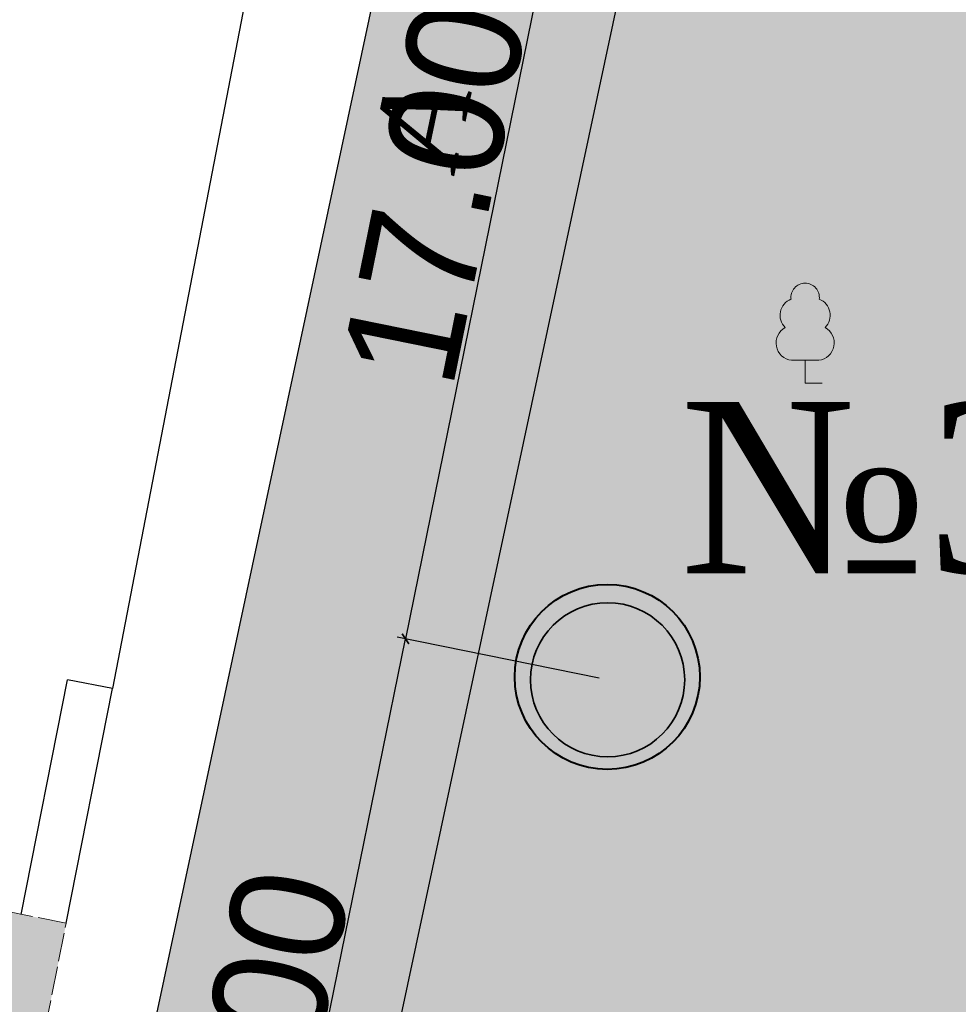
# Model space of a CAD drawing. Extents: x 352696 to 405256, y 4162769 to 4241487.
# Tile 139 of 149: x 404059 to 404075, y 4240258 to 4240275. Entities that reach past the tile are written whole.
import ezdxf
from ezdxf.enums import TextEntityAlignment as Align

# ---------------------------------------------------------------- set-up
doc = ezdxf.new("R2010")
doc.units = 0
doc.header["$LTSCALE"] = 0.5
doc.header["$MEASUREMENT"] = 0
doc.header["$PDMODE"] = 32
doc.header["$PDSIZE"] = 0.3
doc.linetypes.add('Build_Contour_Resid_m1', pattern=[1, 1, 0])
doc.layers.add('(007) Здания', color=7, linetype='Continuous')
doc.layers.add('(040) Ограда', color=7, linetype='Continuous')
doc.layers.add('.', color=7, linetype='Continuous', lineweight=15)
doc.layers.add('электрика', color=1, linetype='Continuous', lineweight=120)
doc.layers.add('AUTO#_ROADS_MTRAL_T', color=7, linetype='Continuous', lineweight=15, true_color=0x000000)
doc.layers.add('GREEN_VGTAT_#####_B', color=7, linetype='Continuous', lineweight=15, true_color=0x000000)
doc.layers.add('BUILD_RESID_CNTUR_P', color=7, linetype='Continuous', true_color=0x000000)
doc.styles.add('S', font='txtwr', dxfattribs={"oblique": 15})
doc.styles.add('stile1', font='times.ttf')
doc.styles.add('БМ-431 (Times New Roman К)', font='timesi.ttf', dxfattribs={"height": 1})
doc.linetypes.add('ОГРАДА_ДЕР', pattern='A,2.5,["|",Standard,S=0.8,R=0,X=0,Y=-0.8],2.5', length=5)
doc.linetypes.add('ОГРАДА_ИЗГОР', pattern='A,2.5,["|",Standard,S=0.8,R=30,X=0,Y=-0.8],2.5', length=5)
doc.dimstyles.new('STANDARD$0', dxfattribs={"dimtxt": 0.15, "dimasz": 0.15, "dimexe": 0.15, "dimexo": 0.15, "dimgap": 0.05, "dimtad": 1, "dimdec": 3, "dimzin": 1, "dimdsep": 46, "dimtxsty": 'Standard', "dimblk1": 'OBLIQUE', "dimblk2": 'OBLIQUE', "dimsah": 1, "dimcen": 2.5, "dimadec": 0, "dimazin": 0, "dimtfac": 1, "dimtdec": 3, "dimtmove": 0, "dimatfit": 3, "dimldrblk": 'OBLIQUE', "dimfxl": 1, "dimtolj": 1, "dimtzin": 1, "dimarcsym": 0})

# ---------------------------------------------------------------- blocks, each defined once
blk = doc.blocks.new('CharacteristicFol_m1')
at = {"layer": 'GREEN_VGTAT_#####_B', "linetype": 'Continuous', "lineweight": 13, "true_color": 0xfffffe}
h = blk.add_hatch(color=7, dxfattribs=at)
h.dxf.hatch_style = 1
h.paths.add_polyline_path([(0.698, 1.946, 0.545245), (0.495, 2.937, 0.44906), (0, 3.5, 0.44906), (-0.495, 2.937, 0.545245), (-0.698, 1.946, 0.73339), (-0.476, 0.8), (0.476, 0.8, 0.73339)])
at = {"layer": 'GREEN_VGTAT_#####_B', "color": 18, "linetype": 'Continuous', "lineweight": 13, "true_color": 0x000000}
for p, q in [((-0.476, 0.8), (0.476, 0.8)), ((0, 0), (0, 0.8)), ((0, 0), (0, 0.8)), ((0, 0), (0.6, 0))]:
    blk.add_line(p, q, dxfattribs=at)
for centre, radius, start, end in [((0.003, 2.999), 0.501, 90.2911, 187.0229), ((-0.003, 2.999), 0.501, 352.9771, 89.7089), ((-0.277, 2.377), 0.602, 111.2452, 225.6501), ((0.277, 2.377), 0.602, 314.3499, 68.7548), ((-0.406, 1.408), 0.612, 118.4195, 263.4433), ((0.406, 1.408), 0.612, 276.5567, 61.5805)]:
    blk.add_arc(centre, radius, start, end, dxfattribs=at)
blk = doc.blocks.new('wewewrwerwer')
at = {"layer": '(040) Ограда', "linetype": 'ОГРАДА_ИЗГОР', "flags": 128}
blk.add_lwpolyline([(403128.69, 4240288), (403124, 4240263.69)], dxfattribs=at)
at = {"layer": '(040) Ограда', "linetype": 'ОГРАДА_ДЕР', "flags": 128}
for points in [[(403122.405, 4240259.735), (403123.215, 4240263.845)], [(403124, 4240263.69), (403123.215, 4240263.845)], [(403123.19, 4240259.58), (403124, 4240263.69)]]:
    blk.add_lwpolyline(points, dxfattribs=at)
at = {"layer": 'BUILD_RESID_CNTUR_P', "color": 18, "linetype": 'Build_Contour_Resid_m1', "lineweight": 13, "true_color": 0x000000}
blk.add_lwpolyline([(403101.481, 4240257.717), (403122, 4240253.62), (403123.19, 4240259.58), (403107.566, 4240262.7), (403108.61, 4240268.92), (403109.772, 4240268.725), (403111.4, 4240276.88), (403105.812, 4240278.07)], close=True, dxfattribs=at)
at = {"layer": 'GREEN_VGTAT_#####_B', "color": 18, "true_color": 0x000000, "xscale": 0.5, "yscale": 0.5, "zscale": 0.5}
blk.add_blockref('CharacteristicFol_m1', (403136.128, 4240269.041), dxfattribs=at)
at = {"color": 7, "style": 'S', "oblique": 15, "flags": 8}
blk.add_attdef('SK', (403148.112, 4240555.257), '', height=2, dxfattribs=at)
at = {"layer": 'AUTO#_ROADS_MTRAL_T', "color": 18, "true_color": 0x000000, "style": 'БМ-431 (Times New Roman К)'}
blk.add_text('A', height=1.5, rotation=78.1381, dxfattribs=at).set_placement((403130.15, 4240273.46), align=Align.CENTER)
blk = doc.blocks.new('rew342342324432')
at = {"layer": '(007) Здания', "lineweight": 30, "transparency": 33554534}
h = blk.add_hatch(color=63, dxfattribs=at)
h.dxf.hatch_style = 1
h.paths.add_polyline_path([(403596.127, 4240233.14), (403597.15, 4240238.264), (403623.717, 4240232.959), (403637.949, 4240299.611), (403641.55, 4240298.761), (403651.41, 4240299.001), (403634.69, 4240214.398), (403631.702, 4240215.565)])
at = {"layer": '.', "lineweight": 30, "ltscale": 100, "true_color": 0x636466, "transparency": 33554687}
h = blk.add_hatch(color=251, dxfattribs=at)
h.dxf.hatch_style = 1
h.paths.add_polyline_path([(403633.865, 4240300.595), (403620.827, 4240239.538), (403602.594, 4240243.179), (403604.66, 4240253.526), (403600.39, 4240254.384), (403597.15, 4240238.264), (403623.717, 4240232.959), (403637.949, 4240299.611)])
blk.add_lwpolyline([(403633.865, 4240300.595), (403620.827, 4240239.538), (403602.594, 4240243.179), (403604.66, 4240253.526), (403600.39, 4240254.384), (403597.15, 4240238.264), (403623.717, 4240232.959), (403637.949, 4240299.611), (403633.865, 4240300.595)])
at = {"linetype": 'Continuous'}
blk.add_lwpolyline([(403596.127, 4240233.14), (403597.15, 4240238.264), (403623.717, 4240232.959), (403637.949, 4240299.611), (403641.55, 4240298.761), (403651.41, 4240299.001), (403634.69, 4240214.398), (403631.702, 4240215.565)], close=True, dxfattribs=at)
blk = doc.blocks.new('rw32234324324324')
at = {"layer": '.'}
h = blk.add_hatch(color=41, dxfattribs=at)
h.dxf.hatch_style = 1
h.paths.add_polyline_path([(403591.26, 4240332.78), (403593.82, 4240344.55), (403535.09, 4240357.25), (403532.64, 4240345.31)])
h.paths.add_polyline_path([(403635.758, 4240323.046), (403637.05, 4240329.43), (403637.292, 4240329.378), (403638.43, 4240334.64), (403609.16, 4240340.97), (403606.562, 4240328.954)])
h.paths.add_polyline_path([(403637.05, 4240329.43), (403666.52, 4240322.89), (403664.12, 4240311.03), (403634.65, 4240317.57)])
h.paths.add_polyline_path([(403669.51, 4240335.35), (403681.23, 4240332.59), (403677.84, 4240316.79), (403677.7, 4240316.824), (403674.6, 4240303.23), (403664.18, 4240305.54), (403668.506, 4240324.513), (403667.51, 4240324.7)])
h.paths.add_polyline_path([(403659.37, 4240292.68), (403670.35, 4240290.4), (403654.42, 4240213.8), (403643.44, 4240216.08)])
h.paths.add_polyline_path([(403583.07, 4240274.78), (403576.78, 4240245.53), (403588.44, 4240243.25), (403594.73, 4240272.5)])
h.paths.add_polyline_path([(403572.37, 4240237.63), (403585.55, 4240234.42), (403578.91, 4240207.77), (403565.73, 4240210.98)])
h.paths.add_polyline_path([(403584.66, 4240305.1), (403578.37, 4240275.85), (403589.67, 4240273.63), (403590.89, 4240279.317), (403596.292, 4240278.28), (403598.443, 4240290.374), (403593.729, 4240291.171), (403595.96, 4240302.88)])
h.paths.add_polyline_path([(403585.05, 4240202.81), (403587.88, 4240215.02), (403651.11, 4240199.83), (403648.22, 4240187.61)])
h.paths.add_polyline_path([(403609.98, 4240297.66), (403615.443, 4240296.498), (403614.194, 4240290.629), (403608.731, 4240291.792)])
h.paths.add_polyline_path([(403601.481, 4240257.717), (403622, 4240253.62), (403623.19, 4240259.58), (403607.566, 4240262.7), (403608.61, 4240268.92), (403609.772, 4240268.725), (403611.4, 4240276.88), (403605.812, 4240278.07)])
h.paths.add_polyline_path([(403628.997, 4240289.469), (403629.83, 4240293.46), (403623.87, 4240294.705), (403623.037, 4240290.713)])
at = {"layer": 'BUILD_RESID_CNTUR_P', "color": 18, "linetype": 'Build_Contour_Resid_m1', "lineweight": 13, "true_color": 0x000000}
blk.add_lwpolyline([(403622, 4240253.62), (403623.19, 4240259.58), (403607.566, 4240262.7), (403606.376, 4240256.74), (403622, 4240253.62)], dxfattribs=at)
blk = doc.blocks.new('млоатмоат')
at = {"lineweight": 0}
h = blk.add_hatch(color=1, dxfattribs=at)
h.dxf.hatch_style = 1
h.paths.add_polyline_path([(713526.481, 400988.581, 0.014118), (713526.466, 400988.512, -0.191896), (713526.506, 400988.222, -0.080123), (713526.457, 400988.107, 0.825128), (713528.908, 400987.983, 1)])
at = {"layer": 'электрика', "color": 0, "lineweight": 40}
blk.add_circle((713527.673, 400988.322, -2.577), 1.5, dxfattribs=at)
at = {"layer": 'электрика', "color": 6, "lineweight": 35}
blk.add_circle((713527.678, 400988.275), 1.25, dxfattribs=at)
blk = doc.blocks.new('_Oblique')
at = {"color": 0, "linetype": 'ByBlock', "lineweight": -2}
blk.add_line((-0.5, -0.5), (0.5, 0.5), dxfattribs=at)
blk = doc.blocks.new('*D300')
at = {"color": 0, "linetype": 'Continuous', "lineweight": -2, "transparency": 16777216}
for p, q in [((404069.036, 4240281.223), (404065.651, 4240264.563)), ((404072.427, 4240280.533), (404068.889, 4240281.252)), ((404069.042, 4240263.874), (404065.504, 4240264.593))]:
    blk.add_line(p, q, dxfattribs=at)
at = {"layer": 'Defpoints', "color": 0, "linetype": 'Continuous', "lineweight": 50, "transparency": 16777216}
for p in [(404072.574, 4240280.504), (404065.651, 4240264.563), (404069.189, 4240263.844)]:
    blk.add_point(p, dxfattribs=at)
at = {"color": 0, "linetype": 'Continuous', "lineweight": -2, "transparency": 16777216, "xscale": 0.15, "yscale": 0.15, "zscale": 0.15}
for p, rotation in [((404069.036, 4240281.223), 78.51498187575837), ((404065.651, 4240264.563), 258.5149818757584)]:
    blk.add_blockref('_Oblique', p, dxfattribs=dict(at, rotation=rotation))
at = {"color": 0, "linetype": 'Continuous', "lineweight": 50, "transparency": 16777216, "insert": (404066.314, 4240273.102), "char_height": 2, "attachment_point": 5, "rotation": 78.515}
blk.add_mtext('\\A1;17.000', dxfattribs=at)
blk = doc.blocks.new('*D301')
at = {"color": 0, "linetype": 'Continuous', "lineweight": -2, "transparency": 16777216}
for p, q in [((404069.042, 4240263.874), (404065.504, 4240264.593)), ((404062.266, 4240247.903), (404065.651, 4240264.563)), ((404065.658, 4240247.214), (404062.119, 4240247.933))]:
    blk.add_line(p, q, dxfattribs=at)
at = {"layer": 'Defpoints', "color": 0, "linetype": 'Continuous', "lineweight": 50, "transparency": 16777216}
for p in [(404065.651, 4240264.563), (404069.189, 4240263.844), (404065.805, 4240247.184)]:
    blk.add_point(p, dxfattribs=at)
at = {"color": 0, "linetype": 'Continuous', "lineweight": -2, "transparency": 16777216, "xscale": 0.15, "yscale": 0.15, "zscale": 0.15}
for p, rotation in [((404065.651, 4240264.563), 78.5149818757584), ((404062.266, 4240247.903), 258.5149818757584)]:
    blk.add_blockref('_Oblique', p, dxfattribs=dict(at, rotation=rotation))
at = {"color": 0, "linetype": 'Continuous', "lineweight": 50, "transparency": 16777216, "insert": (404062.929, 4240256.442), "char_height": 2, "attachment_point": 5, "rotation": 78.515}
blk.add_mtext('\\A1;17.000', dxfattribs=at)

msp = doc.modelspace()

# ---------------------------------------------------------------- hatches: boundary and pattern name
at = {"layer": '.', "lineweight": 20, "ltscale": 100, "true_color": 0xffffff}
h = msp.add_hatch(color=7, dxfattribs=at)
h.dxf.hatch_style = 1
h.paths.add_polyline_path([(404243.2569, 4240159.2004), (404243.2569, 4240381.9504), (403943.045, 4240381.9504), (403943.045, 4240159.2004)])
h.paths.add_polyline_path([(404239.5069, 4240206.3173), (404239.5069, 4240172.6986), (403958.045, 4240172.6986), (403958.045, 4240378.2004), (404239.5069, 4240378.2004)], flags=16)

# ---------------------------------------------------------------- block references
at = {"layer": '(007) Здания', "lineweight": 100, "transparency": 33554687, "xscale": 1.08, "yscale": 1.08, "zscale": 1.08}
msp.add_blockref('млоатмоат', (-366540.7025, 3807196.5066), dxfattribs=at)
at = {"color": 1, "linetype": 'Continuous', "lineweight": 50}
for name, p in [('wewewrwerwer', (936.52, 0)), ('rw32234324324324', (436.52, 0)), ('rew342342324432', (436.52, 0))]:
    msp.add_blockref(name, p, dxfattribs=at)

# ---------------------------------------------------------------- texts
at = {"color": 0, "lineweight": 30, "ltscale": 30, "insert": (404070.4571, 4240268.7099, 386.797), "char_height": 3, "width": 4.662101, "attachment_point": 1, "style": 'stile1'}
msp.add_mtext('{\\C1;№3}', dxfattribs=at)

# ---------------------------------------------------------------- dimensions: what is measured, and where the dimension line sits
at = {"color": 18, "linetype": 'Continuous', "lineweight": 50, "true_color": 0x000000}
dim = msp.add_aligned_dim(p1=(404072.5744, 4240280.5035), p2=(404069.1895, 4240263.8439), distance=-3.611, dimstyle='STANDARD$0', override={"dimtxt": 2}, dxfattribs=at)
dim.commit()
dim.dimension.update_dxf_attribs({"geometry": '*D300', "text_midpoint": (404066.3143, 4240273.1018)})
at = {"color": 7, "linetype": 'Continuous', "lineweight": 50}
dim = msp.add_aligned_dim(p1=(404065.8046, 4240247.1843), p2=(404069.1895, 4240263.8439), distance=3.611, dimstyle='STANDARD$0', override={"dimtxt": 2}, dxfattribs=at)
dim.commit()
dim.dimension.update_dxf_attribs({"geometry": '*D301', "text_midpoint": (404062.9294, 4240256.4422)})

doc.saveas('drawing.dxf')
